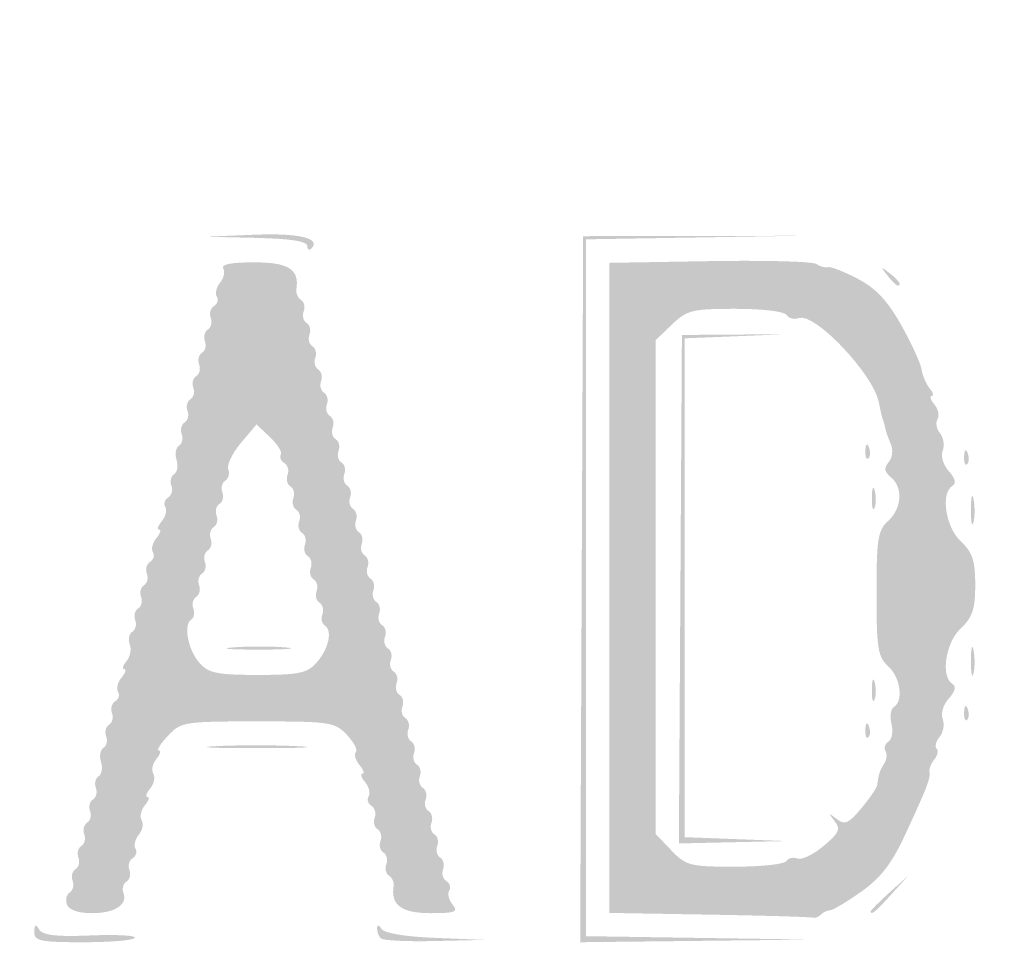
# Model space of a CAD drawing. Header units: inches. Extents: x -18 to 18.1, y -9 to 9.
# Tile 4 of 12: x -7.1 to -1.5, y -5.3 to 0. Entities that reach past the tile are written whole.
import ezdxf

# ---------------------------------------------------------------- set-up
doc = ezdxf.new("R2010")
doc.units = ezdxf.units.IN
doc.header["$MEASUREMENT"] = 0

msp = doc.modelspace()

# ---------------------------------------------------------------- hatches: boundary and pattern name
h = msp.add_hatch(color=7)
edge = h.paths.add_edge_path()
edge.add_spline(control_points=[(-16.7173, -8.9505), (-16.9847, -8.8972), (-17.3552, -8.7137), (-17.4932, -8.5662), (-17.6282, -8.4219), (-17.8121, -8.1519), (-17.8601, -8.0275), (-17.9632, -7.7602), (-17.967, -7.4706), (-17.967, 0.0337), (-17.967, 7.4455), (-17.9657, 7.6102), (-17.9024, 7.8575), (-17.8208, 8.1766), (-17.719, 8.3501), (-17.4794, 8.5787), (-17.25, 8.7974), (-17.149, 8.8524), (-16.8225, 8.9359), (-16.5759, 8.999), (-16.3051, 9), (0.0264, 9)], knot_values=[0, 0, 0, 0, 1, 1, 1, 2, 2, 2, 3, 3, 3, 4, 4, 4, 5, 5, 5, 6, 6, 6, 7, 7, 7, 7], degree=3, periodic=0)
edge.add_line((0.0264, 9), (16.6248, 9))
edge.add_line((16.6248, 9), (16.8591, 8.9309))
edge.add_spline(control_points=[(16.8591, 8.9309), (17.1515, 8.8446), (17.2777, 8.7711), (17.4987, 8.5582), (17.7236, 8.3416), (17.8225, 8.1701), (17.9024, 7.8575), (17.9657, 7.6102), (17.967, 7.4455), (17.967, 0.0386), (17.967, -5.3342), (17.9565, -7.5905), (17.9306, -7.7446), (17.8592, -8.1694), (17.5538, -8.5805), (17.1494, -8.796), (16.7359, -9.0164), (18.115, -9.0003), (-0.0276, -8.9969), (-13.49, -8.9944), (-16.5397, -8.9859), (-16.7173, -8.9505)], knot_values=[0, 0, 0, 0, 1, 1, 1, 2, 2, 2, 3, 3, 3, 4, 4, 4, 5, 5, 5, 6, 6, 6, 7, 7, 7, 7], degree=3, periodic=0)
edge = h.paths.add_edge_path(flags=0)
edge.add_spline(control_points=[(16.6959, -8.886), (16.9847, -8.8308), (17.2875, -8.6813), (17.4706, -8.5035), (17.6526, -8.3269), (17.8215, -8.0017), (17.8647, -7.7446), (17.8905, -7.5905), (17.9011, -5.3342), (17.9011, 0.0386), (17.9011, 7.4455), (17.8997, 7.6102), (17.8365, 7.8575), (17.7594, 8.1588), (17.6574, 8.3427), (17.4659, 8.5251), (17.2769, 8.7053), (17.1396, 8.7821), (16.8591, 8.8649)], knot_values=[0, 0, 0, 0, 1, 1, 1, 2, 2, 2, 3, 3, 3, 4, 4, 4, 5, 5, 5, 6, 6, 6, 6], degree=3, periodic=0)
edge.add_line((16.8591, 8.8649), (16.6248, 8.9341))
edge.add_line((16.6248, 8.9341), (0.0264, 8.9341))
edge.add_spline(control_points=[(0.0264, 8.9341), (-16.3051, 8.9341), (-16.5759, 8.933), (-16.8225, 8.87), (-17.1375, 8.7894), (-17.2452, 8.7336), (-17.4437, 8.5479), (-17.651, 8.354), (-17.7573, 8.1672), (-17.8365, 7.8575), (-17.8997, 7.6102), (-17.9011, 7.4455), (-17.9011, 0.0337), (-17.9011, -7.4706), (-17.8973, -7.7602), (-17.7942, -8.0275), (-17.7525, -8.1356), (-17.5708, -8.4108), (-17.46, -8.5336), (-17.3547, -8.6503), (-16.9624, -8.8357), (-16.7173, -8.8846), (-16.5397, -8.92), (-13.49, -8.9284), (-0.0276, -8.931), (14.274, -8.9337), (16.4778, -8.9277), (16.6959, -8.886)], knot_values=[0, 0, 0, 0, 1, 1, 1, 2, 2, 2, 3, 3, 3, 4, 4, 4, 5, 5, 5, 6, 6, 6, 7, 7, 7, 8, 8, 8, 9, 9, 9, 9], degree=3, periodic=0)
h = msp.add_hatch(color=7)
edge = h.paths.add_edge_path()
edge.add_spline(control_points=[(-5.4396, -1.2912), (-5.4396, -1.2653), (-5.5341, -1.2505), (-5.728, -1.246)], knot_values=[0, 0, 0, 0, 1, 1, 1, 1], degree=3, periodic=0)
edge.add_line((-5.728, -1.246), (-6.0165, -1.2393))
edge.add_line((-6.0165, -1.2393), (-5.7393, -1.2281))
edge.add_spline(control_points=[(-5.7393, -1.2281), (-5.4831, -1.2178), (-5.3583, -1.2484), (-5.417, -1.3071), (-5.4294, -1.3195), (-5.4396, -1.3124), (-5.4396, -1.2912)], knot_values=[0, 0, 0, 0, 1, 1, 1, 2, 2, 2, 2], degree=3, periodic=0)
for points in [[(-3.8821, -3.239), (-3.8736, -1.2363), (-3.2637, -1.2352), (-2.6538, -1.2341), (-3.2555, -1.2441), (-3.8571, -1.2542), (-3.8571, -3.2308), (-3.8571, -5.2074), (-3.2225, -5.2171), (-2.5879, -5.2268), (-3.2393, -5.2343), (-3.8906, -5.2418), (-3.8821, -3.239)], [(-3.3218, -3.239), (-3.3132, -1.7967), (-3.0165, -1.7945), (-2.7198, -1.7924), (-3.0082, -1.8041), (-3.2967, -1.8158), (-3.2967, -3.2308), (-3.2967, -4.6458), (-3.0082, -4.6568), (-2.7198, -4.6678), (-3.0251, -4.6745), (-3.3304, -4.6813), (-3.3218, -3.239)]]:
    msp.add_hatch(color=7).paths.add_polyline_path(points)
h = msp.add_hatch(color=7)
edge = h.paths.add_edge_path()
edge.add_spline(control_points=[(-6.8027, -5.0285), (-6.8129, -5.0019), (-6.8061, -4.9707), (-6.7875, -4.9593), (-6.7689, -4.9478), (-6.7615, -4.9181), (-6.771, -4.8933), (-6.7805, -4.8685), (-6.7731, -4.8389), (-6.7546, -4.8274), (-6.736, -4.8159), (-6.7286, -4.7862), (-6.7381, -4.7615), (-6.7476, -4.7367), (-6.7402, -4.707), (-6.7216, -4.6955), (-6.703, -4.684), (-6.6956, -4.6544), (-6.7051, -4.6296), (-6.7146, -4.6048), (-6.7072, -4.5751), (-6.6886, -4.5637), (-6.67, -4.5522), (-6.6626, -4.5225), (-6.6721, -4.4977), (-6.6816, -4.4729), (-6.6742, -4.4433), (-6.6557, -4.4318), (-6.6371, -4.4203), (-6.6297, -4.3906), (-6.6392, -4.3659), (-6.6487, -4.3411), (-6.6417, -4.3117), (-6.6236, -4.3005), (-6.6055, -4.2893), (-6.5993, -4.253), (-6.6099, -4.2198), (-6.6204, -4.1866), (-6.6143, -4.1503), (-6.5962, -4.1391), (-6.5781, -4.1279), (-6.5711, -4.0985), (-6.5806, -4.0737), (-6.5901, -4.0489), (-6.5827, -4.0193), (-6.5641, -4.0078), (-6.5456, -3.9963), (-6.5381, -3.9666), (-6.5476, -3.9418), (-6.5572, -3.9171), (-6.5488, -3.8868), (-6.5292, -3.8747), (-6.5095, -3.8625), (-6.5024, -3.8381), (-6.5133, -3.8205), (-6.5242, -3.8028), (-6.5152, -3.7667), (-6.4933, -3.7403), (-6.4714, -3.7139), (-6.4645, -3.6923), (-6.478, -3.6923), (-6.4915, -3.6923), (-6.4857, -3.6719), (-6.465, -3.647), (-6.4443, -3.6221), (-6.4361, -3.5791), (-6.4467, -3.5515), (-6.4573, -3.5238), (-6.4508, -3.4918), (-6.4323, -3.4803), (-6.4137, -3.4688), (-6.4063, -3.4391), (-6.4158, -3.4144), (-6.4253, -3.3896), (-6.4179, -3.3599), (-6.3993, -3.3484), (-6.3807, -3.337), (-6.3733, -3.3073), (-6.3828, -3.2825), (-6.3923, -3.2577), (-6.3849, -3.228), (-6.3663, -3.2166), (-6.3477, -3.2051), (-6.3403, -3.1754), (-6.3498, -3.1506), (-6.3594, -3.1258), (-6.351, -3.0956), (-6.3314, -3.0835), (-6.3117, -3.0713), (-6.3046, -3.0469), (-6.3155, -3.0292), (-6.3264, -3.0116), (-6.3174, -2.9755), (-6.2955, -2.9491), (-6.2736, -2.9227), (-6.2667, -2.9011), (-6.2802, -2.9011), (-6.2937, -2.9011), (-6.2868, -2.8795), (-6.2649, -2.8531), (-6.243, -2.8267), (-6.234, -2.7906), (-6.245, -2.773), (-6.2559, -2.7553), (-6.2487, -2.7309), (-6.2291, -2.7187), (-6.2094, -2.7066), (-6.2011, -2.6764), (-6.2106, -2.6516), (-6.2201, -2.6268), (-6.2131, -2.5974), (-6.195, -2.5862), (-6.1769, -2.575), (-6.1708, -2.5387), (-6.1813, -2.5055), (-6.1919, -2.4723), (-6.1857, -2.436), (-6.1676, -2.4248), (-6.1495, -2.4136), (-6.1425, -2.3842), (-6.152, -2.3594), (-6.1615, -2.3346), (-6.1541, -2.305), (-6.1356, -2.2935), (-6.117, -2.282), (-6.1096, -2.2523), (-6.1191, -2.2276), (-6.1286, -2.2028), (-6.1212, -2.1731), (-6.1026, -2.1616), (-6.084, -2.1501), (-6.0766, -2.1205), (-6.0861, -2.0957), (-6.0956, -2.0709), (-6.0882, -2.0412), (-6.0696, -2.0298), (-6.051, -2.0183), (-6.0436, -1.9886), (-6.0531, -1.9638), (-6.0626, -1.939), (-6.0552, -1.9094), (-6.0367, -1.8979), (-6.0181, -1.8864), (-6.0107, -1.8567), (-6.0202, -1.8319), (-6.0297, -1.8072), (-6.0223, -1.7775), (-6.0037, -1.766), (-5.9851, -1.7545), (-5.9777, -1.7249), (-5.9872, -1.7001), (-5.9967, -1.6753), (-5.9884, -1.6451), (-5.9687, -1.6329), (-5.9491, -1.6208), (-5.9419, -1.5964), (-5.9528, -1.5787), (-5.9638, -1.561), (-5.9553, -1.5256), (-5.9341, -1.5), (-5.9128, -1.4744), (-5.905, -1.438), (-5.9167, -1.419), (-5.9306, -1.3966), (-5.8696, -1.3846), (-5.7417, -1.3846), (-5.545, -1.3846), (-5.4832, -1.4242), (-5.5012, -1.5387), (-5.5045, -1.56), (-5.4927, -1.5865), (-5.4748, -1.5975), (-5.457, -1.6085), (-5.4502, -1.6378), (-5.4597, -1.6626), (-5.4692, -1.6873), (-5.4618, -1.717), (-5.4432, -1.7285), (-5.4247, -1.74), (-5.4173, -1.7696), (-5.4268, -1.7944), (-5.4363, -1.8192), (-5.4289, -1.8489), (-5.4103, -1.8604), (-5.3917, -1.8718), (-5.3843, -1.9015), (-5.3938, -1.9263), (-5.4033, -1.9511), (-5.3959, -1.9807), (-5.3773, -1.9922), (-5.3587, -2.0037), (-5.3513, -2.0334), (-5.3608, -2.0582), (-5.3703, -2.0829), (-5.3629, -2.1126), (-5.3443, -2.1241), (-5.3258, -2.1356), (-5.3184, -2.1652), (-5.3279, -2.19), (-5.3374, -2.2148), (-5.33, -2.2445), (-5.3114, -2.256), (-5.2928, -2.2674), (-5.2854, -2.2971), (-5.2949, -2.3219), (-5.3044, -2.3467), (-5.297, -2.3764), (-5.2784, -2.3878), (-5.2598, -2.3993), (-5.2524, -2.429), (-5.2619, -2.4538), (-5.2714, -2.4785), (-5.264, -2.5082), (-5.2454, -2.5197), (-5.2269, -2.5312), (-5.2195, -2.5609), (-5.229, -2.5856), (-5.2385, -2.6104), (-5.2311, -2.6401), (-5.2125, -2.6516), (-5.1939, -2.663), (-5.1865, -2.6927), (-5.196, -2.7175), (-5.2055, -2.7423), (-5.1981, -2.772), (-5.1795, -2.7834), (-5.1609, -2.7949), (-5.1535, -2.8246), (-5.163, -2.8494), (-5.1725, -2.8742), (-5.1651, -2.9038), (-5.1465, -2.9153), (-5.128, -2.9268), (-5.1206, -2.9565), (-5.1301, -2.9812), (-5.1396, -3.006), (-5.1322, -3.0357), (-5.1136, -3.0472), (-5.095, -3.0587), (-5.0876, -3.0883), (-5.0971, -3.1131), (-5.1066, -3.1379), (-5.0992, -3.1676), (-5.0806, -3.179), (-5.062, -3.1905), (-5.0546, -3.2202), (-5.0641, -3.245), (-5.0736, -3.2698), (-5.0662, -3.2994), (-5.0476, -3.3109), (-5.0291, -3.3224), (-5.0216, -3.3521), (-5.0312, -3.3768), (-5.0407, -3.4016), (-5.0333, -3.4313), (-5.0147, -3.4428), (-4.9961, -3.4543), (-4.9887, -3.4839), (-4.9982, -3.5087), (-5.0077, -3.5335), (-5.0003, -3.5632), (-4.9817, -3.5746), (-4.9631, -3.5861), (-4.9557, -3.6158), (-4.9652, -3.6406), (-4.9747, -3.6654), (-4.9673, -3.695), (-4.9487, -3.7065), (-4.9302, -3.718), (-4.9227, -3.7477), (-4.9323, -3.7724), (-4.9418, -3.7972), (-4.9344, -3.8269), (-4.9158, -3.8384), (-4.8972, -3.8499), (-4.8898, -3.8795), (-4.8993, -3.9043), (-4.9088, -3.9291), (-4.9014, -3.9588), (-4.8828, -3.9702), (-4.8642, -3.9817), (-4.8568, -4.0114), (-4.8663, -4.0362), (-4.8758, -4.061), (-4.8684, -4.0906), (-4.8498, -4.1021), (-4.8313, -4.1136), (-4.8238, -4.1433), (-4.8334, -4.1681), (-4.8429, -4.1928), (-4.8355, -4.2225), (-4.8169, -4.234), (-4.7983, -4.2455), (-4.7909, -4.2751), (-4.8004, -4.2999), (-4.8099, -4.3247), (-4.8025, -4.3544), (-4.7839, -4.3659), (-4.7653, -4.3773), (-4.7579, -4.407), (-4.7674, -4.4318), (-4.7769, -4.4566), (-4.7695, -4.4862), (-4.7509, -4.4977), (-4.7324, -4.5092), (-4.7249, -4.5389), (-4.7345, -4.5637), (-4.744, -4.5884), (-4.7365, -4.6181), (-4.718, -4.6296), (-4.6994, -4.6411), (-4.692, -4.6707), (-4.7015, -4.6955), (-4.711, -4.7203), (-4.7036, -4.75), (-4.685, -4.7615), (-4.6664, -4.7729), (-4.659, -4.8026), (-4.6685, -4.8274), (-4.678, -4.8522), (-4.6697, -4.8824), (-4.6501, -4.8945), (-4.6304, -4.9067), (-4.6232, -4.9311), (-4.6342, -4.9488), (-4.6451, -4.9665), (-4.6361, -5.0025), (-4.6142, -5.0289), (-4.5802, -5.0699), (-4.5987, -5.0769), (-4.7397, -5.0769), (-4.9043, -5.0769), (-4.9664, -5.0313), (-4.9494, -4.9228), (-4.946, -4.9015), (-4.9579, -4.8751), (-4.9757, -4.8641), (-4.9935, -4.8531), (-5.0003, -4.8238), (-4.9908, -4.799), (-4.9813, -4.7742), (-4.9887, -4.7445), (-5.0073, -4.733), (-5.0259, -4.7216), (-5.0333, -4.6919), (-5.0238, -4.6671), (-5.0143, -4.6423), (-5.0217, -4.6127), (-5.0403, -4.6012), (-5.0588, -4.5897), (-5.0663, -4.56), (-5.0568, -4.5352), (-5.0472, -4.5105), (-5.0555, -4.4802), (-5.0752, -4.4681), (-5.0949, -4.4559), (-5.102, -4.4315), (-5.0911, -4.4139), (-5.0802, -4.3962), (-5.0892, -4.3601), (-5.1111, -4.3337), (-5.133, -4.3073), (-5.1399, -4.2857), (-5.1264, -4.2857), (-5.1129, -4.2857), (-5.1206, -4.2631), (-5.1435, -4.2355), (-5.1665, -4.2078), (-5.1756, -4.1756), (-5.1637, -4.1637), (-5.1519, -4.1519), (-5.1746, -4.1078), (-5.2142, -4.0656), (-5.2825, -3.993), (-5.3087, -3.989), (-5.7198, -3.989), (-6.1396, -3.989), (-6.1558, -3.9916), (-6.2308, -4.0714), (-6.2734, -4.1168), (-6.2964, -4.1538), (-6.2819, -4.1538), (-6.2675, -4.1538), (-6.2736, -4.1754), (-6.2955, -4.2019), (-6.3174, -4.2283), (-6.3254, -4.266), (-6.3132, -4.2857), (-6.301, -4.3054), (-6.309, -4.3432), (-6.3309, -4.3696), (-6.3528, -4.396), (-6.3597, -4.4176), (-6.3462, -4.4176), (-6.3326, -4.4176), (-6.3395, -4.4392), (-6.3614, -4.4656), (-6.3834, -4.492), (-6.3913, -4.5297), (-6.3791, -4.5495), (-6.3669, -4.5692), (-6.3744, -4.6063), (-6.3956, -4.6319), (-6.4169, -4.6575), (-6.4253, -4.6929), (-6.4144, -4.7106), (-6.4035, -4.7282), (-6.4106, -4.7526), (-6.4303, -4.7648), (-6.4499, -4.7769), (-6.4583, -4.8072), (-6.4487, -4.8319), (-6.4392, -4.8567), (-6.4466, -4.8864), (-6.4652, -4.8979), (-6.4838, -4.9094), (-6.4917, -4.9377), (-6.4828, -4.9609), (-6.4568, -5.0287), (-6.5315, -5.0769), (-6.6624, -5.0769), (-6.739, -5.0769), (-6.791, -5.059), (-6.8027, -5.0285)], knot_values=[0, 0, 0, 0, 1, 1, 1, 2, 2, 2, 3, 3, 3, 4, 4, 4, 5, 5, 5, 6, 6, 6, 7, 7, 7, 8, 8, 8, 9, 9, 9, 10, 10, 10, 11, 11, 11, 12, 12, 12, 13, 13, 13, 14, 14, 14, 15, 15, 15, 16, 16, 16, 17, 17, 17, 18, 18, 18, 19, 19, 19, 20, 20, 20, 21, 21, 21, 22, 22, 22, 23, 23, 23, 24, 24, 24, 25, 25, 25, 26, 26, 26, 27, 27, 27, 28, 28, 28, 29, 29, 29, 30, 30, 30, 31, 31, 31, 32, 32, 32, 33, 33, 33, 34, 34, 34, 35, 35, 35, 36, 36, 36, 37, 37, 37, 38, 38, 38, 39, 39, 39, 40, 40, 40, 41, 41, 41, 42, 42, 42, 43, 43, 43, 44, 44, 44, 45, 45, 45, 46, 46, 46, 47, 47, 47, 48, 48, 48, 49, 49, 49, 50, 50, 50, 51, 51, 51, 52, 52, 52, 53, 53, 53, 54, 54, 54, 55, 55, 55, 56, 56, 56, 57, 57, 57, 58, 58, 58, 59, 59, 59, 60, 60, 60, 61, 61, 61, 62, 62, 62, 63, 63, 63, 64, 64, 64, 65, 65, 65, 66, 66, 66, 67, 67, 67, 68, 68, 68, 69, 69, 69, 70, 70, 70, 71, 71, 71, 72, 72, 72, 73, 73, 73, 74, 74, 74, 75, 75, 75, 76, 76, 76, 77, 77, 77, 78, 78, 78, 79, 79, 79, 80, 80, 80, 81, 81, 81, 82, 82, 82, 83, 83, 83, 84, 84, 84, 85, 85, 85, 86, 86, 86, 87, 87, 87, 88, 88, 88, 89, 89, 89, 90, 90, 90, 91, 91, 91, 92, 92, 92, 93, 93, 93, 94, 94, 94, 95, 95, 95, 96, 96, 96, 97, 97, 97, 98, 98, 98, 99, 99, 99, 100, 100, 100, 101, 101, 101, 102, 102, 102, 103, 103, 103, 104, 104, 104, 105, 105, 105, 106, 106, 106, 107, 107, 107, 108, 108, 108, 109, 109, 109, 110, 110, 110, 111, 111, 111, 112, 112, 112, 113, 113, 113, 114, 114, 114, 115, 115, 115, 116, 116, 116, 117, 117, 117, 118, 118, 118, 119, 119, 119, 120, 120, 120, 121, 121, 121, 122, 122, 122, 123, 123, 123, 124, 124, 124, 125, 125, 125, 126, 126, 126, 127, 127, 127, 128, 128, 128, 129, 129, 129, 130, 130, 130, 131, 131, 131, 132, 132, 132, 133, 133, 133, 134, 134, 134, 135, 135, 135, 136, 136, 136, 137, 137, 137, 138, 138, 138, 139, 139, 139, 140, 140, 140, 141, 141, 141, 141], degree=3, periodic=0)
edge = h.paths.add_edge_path(flags=0)
edge.add_spline(control_points=[(-5.3888, -3.6579), (-5.3188, -3.5806), (-5.2941, -3.4738), (-5.3397, -3.4457), (-5.3568, -3.4351), (-5.363, -3.4062), (-5.3535, -3.3814), (-5.3439, -3.3566), (-5.3514, -3.3269), (-5.3699, -3.3155), (-5.3885, -3.304), (-5.3959, -3.2743), (-5.3864, -3.2495), (-5.3769, -3.2247), (-5.3843, -3.1951), (-5.4029, -3.1836), (-5.4215, -3.1721), (-5.4289, -3.1424), (-5.4194, -3.1177), (-5.4099, -3.0929), (-5.4173, -3.0632), (-5.4359, -3.0517), (-5.4544, -3.0402), (-5.4619, -3.0106), (-5.4524, -2.9858), (-5.4428, -2.961), (-5.4503, -2.9313), (-5.4688, -2.9199), (-5.4874, -2.9084), (-5.4948, -2.8787), (-5.4853, -2.8539), (-5.4758, -2.8291), (-5.4832, -2.7995), (-5.5018, -2.788), (-5.5204, -2.7765), (-5.5278, -2.7468), (-5.5183, -2.7221), (-5.5088, -2.6973), (-5.5162, -2.6676), (-5.5348, -2.6561), (-5.5534, -2.6446), (-5.5608, -2.615), (-5.5513, -2.5902), (-5.5417, -2.5654), (-5.5501, -2.5352), (-5.5697, -2.523), (-5.5894, -2.5109), (-5.5983, -2.4893), (-5.5895, -2.475), (-5.5807, -2.4608), (-5.6081, -2.4166), (-5.6505, -2.3767)], knot_values=[0, 0, 0, 0, 1, 1, 1, 2, 2, 2, 3, 3, 3, 4, 4, 4, 5, 5, 5, 6, 6, 6, 7, 7, 7, 8, 8, 8, 9, 9, 9, 10, 10, 10, 11, 11, 11, 12, 12, 12, 13, 13, 13, 14, 14, 14, 15, 15, 15, 16, 16, 16, 17, 17, 17, 17], degree=3, periodic=0)
edge.add_line((-5.6505, -2.3767), (-5.7276, -2.3043))
edge.add_line((-5.7276, -2.3043), (-5.8161, -2.4095))
edge.add_spline(control_points=[(-5.8161, -2.4095), (-5.8648, -2.4674), (-5.8971, -2.5344), (-5.8878, -2.5585), (-5.8786, -2.5826), (-5.8862, -2.6117), (-5.9048, -2.6232), (-5.9234, -2.6346), (-5.9308, -2.6643), (-5.9213, -2.6891), (-5.9118, -2.7139), (-5.9192, -2.7435), (-5.9378, -2.755), (-5.9563, -2.7665), (-5.9637, -2.7962), (-5.9542, -2.821), (-5.9447, -2.8457), (-5.9521, -2.8754), (-5.9707, -2.8869), (-5.9893, -2.8984), (-5.9967, -2.928), (-5.9872, -2.9528), (-5.9777, -2.9776), (-5.9851, -3.0073), (-6.0037, -3.0188), (-6.0223, -3.0302), (-6.0297, -3.0599), (-6.0202, -3.0847), (-6.0107, -3.1095), (-6.0181, -3.1391), (-6.0367, -3.1506), (-6.0552, -3.1621), (-6.0626, -3.1918), (-6.0531, -3.2166), (-6.0436, -3.2413), (-6.051, -3.271), (-6.0696, -3.2825), (-6.0882, -3.294), (-6.0956, -3.3236), (-6.0861, -3.3484), (-6.0766, -3.3732), (-6.082, -3.4016), (-6.098, -3.4116), (-6.1442, -3.4401), (-6.1157, -3.5861), (-6.0498, -3.6589), (-5.999, -3.7151), (-5.9485, -3.7253), (-5.7198, -3.7253), (-5.4897, -3.7253), (-5.4408, -3.7153), (-5.3888, -3.6579)], knot_values=[0, 0, 0, 0, 1, 1, 1, 2, 2, 2, 3, 3, 3, 4, 4, 4, 5, 5, 5, 6, 6, 6, 7, 7, 7, 8, 8, 8, 9, 9, 9, 10, 10, 10, 11, 11, 11, 12, 12, 12, 13, 13, 13, 14, 14, 14, 15, 15, 15, 16, 16, 16, 17, 17, 17, 17], degree=3, periodic=0)
h = msp.add_hatch(color=7)
edge = h.paths.add_edge_path()
edge.add_line((-3.1566, -5.0852), (-3.7253, -5.0754))
edge.add_line((-3.7253, -5.0754), (-3.7253, -3.2315))
edge.add_line((-3.7253, -3.2315), (-3.7253, -1.3876))
edge.add_line((-3.7253, -1.3876), (-3.1566, -1.3779))
edge.add_spline(control_points=[(-3.1566, -1.3779), (-2.8438, -1.3725), (-2.5709, -1.3798), (-2.5502, -1.394), (-2.5294, -1.4082), (-2.4997, -1.4164), (-2.4842, -1.4121), (-2.4687, -1.4078), (-2.3929, -1.4373), (-2.3158, -1.4776), (-2.213, -1.5313), (-2.1472, -1.6011), (-2.0694, -1.739), (-2.0111, -1.8424), (-1.9589, -1.9558), (-1.9535, -1.9911), (-1.9481, -2.0264), (-1.9274, -2.075), (-1.9074, -2.0991), (-1.8874, -2.1231), (-1.8821, -2.1429), (-1.8956, -2.1429), (-1.9091, -2.1429), (-1.9022, -2.1645), (-1.8803, -2.1909), (-1.8584, -2.2173), (-1.8504, -2.255), (-1.8626, -2.2747), (-1.8748, -2.2944), (-1.8684, -2.3303), (-1.8484, -2.3544), (-1.8284, -2.3785), (-1.8215, -2.4229), (-1.8331, -2.4531), (-1.8451, -2.4844), (-1.8302, -2.5344), (-1.7986, -2.5694), (-1.7621, -2.6097), (-1.755, -2.6383), (-1.7781, -2.6525), (-1.846, -2.6945), (-1.8172, -2.8859), (-1.7308, -2.967), (-1.6635, -3.0302), (-1.6484, -3.0758), (-1.6484, -3.2143), (-1.6484, -3.3528), (-1.6635, -3.3984), (-1.7308, -3.4615), (-1.8172, -3.5427), (-1.846, -3.7341), (-1.7781, -3.7761), (-1.755, -3.7903), (-1.7621, -3.8189), (-1.7986, -3.8592), (-1.8302, -3.8942), (-1.8451, -3.9442), (-1.8331, -3.9755), (-1.8215, -4.0056), (-1.8293, -4.0511), (-1.8503, -4.0764), (-1.8713, -4.1017), (-1.8791, -4.1319), (-1.8676, -4.1434), (-1.8561, -4.1549), (-1.862, -4.1826), (-1.8806, -4.205), (-1.8992, -4.2275), (-1.9115, -4.2585), (-1.908, -4.274), (-1.9003, -4.3081), (-1.9247, -4.3709), (-2.0515, -4.6429), (-2.1238, -4.7979), (-2.1871, -4.8787), (-2.2969, -4.9561), (-2.3783, -5.0135), (-2.4573, -5.0604), (-2.4725, -5.0604), (-2.4876, -5.0604), (-2.5111, -5.0716), (-2.5247, -5.0852), (-2.5383, -5.0988), (-2.5581, -5.1066), (-2.5687, -5.1025), (-2.5793, -5.0984), (-2.8438, -5.0906), (-3.1566, -5.0852)], knot_values=[0, 0, 0, 0, 1, 1, 1, 2, 2, 2, 3, 3, 3, 4, 4, 4, 5, 5, 5, 6, 6, 6, 7, 7, 7, 8, 8, 8, 9, 9, 9, 10, 10, 10, 11, 11, 11, 12, 12, 12, 13, 13, 13, 14, 14, 14, 15, 15, 15, 16, 16, 16, 17, 17, 17, 18, 18, 18, 19, 19, 19, 20, 20, 20, 21, 21, 21, 22, 22, 22, 23, 23, 23, 24, 24, 24, 25, 25, 25, 26, 26, 26, 27, 27, 27, 28, 28, 28, 29, 29, 29, 29], degree=3, periodic=0)
edge = h.paths.add_edge_path(flags=0)
edge.add_spline(control_points=[(-2.7207, -4.7817), (-2.71, -4.7643), (-2.6815, -4.7577), (-2.6574, -4.7669), (-2.6333, -4.7762), (-2.5666, -4.7442), (-2.5092, -4.6958), (-2.4201, -4.6209), (-2.4109, -4.6), (-2.4469, -4.554), (-2.4838, -4.5067), (-2.4823, -4.5052), (-2.435, -4.5422), (-2.389, -4.5781), (-2.3684, -4.5692), (-2.2949, -4.4819), (-2.2476, -4.4256), (-2.2069, -4.3659), (-2.2047, -4.3491), (-2.1959, -4.2847), (-2.1905, -4.2679), (-2.1651, -4.228), (-2.1507, -4.2054), (-2.1475, -4.173), (-2.1579, -4.1561), (-2.1684, -4.1392), (-2.1606, -4.1154), (-2.1407, -4.1031), (-2.1208, -4.0908), (-2.1132, -4.0462), (-2.1238, -4.0039), (-2.1344, -3.9617), (-2.1282, -3.9179), (-2.11, -3.9067), (-2.0542, -3.8722), (-2.0732, -3.7389), (-2.1429, -3.6758), (-2.201, -3.6232), (-2.2088, -3.5743), (-2.2088, -3.2637), (-2.2088, -2.9532), (-2.201, -2.9042), (-2.1429, -2.8516), (-2.0647, -2.7809), (-2.057, -2.662), (-2.1268, -2.6041), (-2.1645, -2.5728), (-2.1676, -2.5518), (-2.1396, -2.518), (-2.1186, -2.4928), (-2.1135, -2.4481), (-2.1277, -2.4153), (-2.1416, -2.3833), (-2.1559, -2.3423), (-2.1594, -2.3242), (-2.1629, -2.306), (-2.1691, -2.2838), (-2.1733, -2.2747), (-2.1774, -2.2657), (-2.1872, -2.2232), (-2.1951, -2.1804), (-2.2246, -2.0209), (-2.5605, -1.6666), (-2.6498, -1.7008), (-2.6755, -1.7107), (-2.7064, -1.7029), (-2.7184, -1.6836), (-2.7309, -1.6633), (-2.8537, -1.6484), (-3.0084, -1.6484), (-3.2546, -1.6484), (-3.2842, -1.6556), (-3.3691, -1.7369)], knot_values=[0, 0, 0, 0, 1, 1, 1, 2, 2, 2, 3, 3, 3, 4, 4, 4, 5, 5, 5, 6, 6, 6, 7, 7, 7, 8, 8, 8, 9, 9, 9, 10, 10, 10, 11, 11, 11, 12, 12, 12, 13, 13, 13, 14, 14, 14, 15, 15, 15, 16, 16, 16, 17, 17, 17, 18, 18, 18, 19, 19, 19, 20, 20, 20, 21, 21, 21, 22, 22, 22, 23, 23, 23, 24, 24, 24, 24], degree=3, periodic=0)
edge.add_line((-3.3691, -1.7369), (-3.4615, -1.8255))
edge.add_line((-3.4615, -1.8255), (-3.4615, -3.2269))
edge.add_line((-3.4615, -3.2269), (-3.4615, -4.6283))
edge.add_line((-3.4615, -4.6283), (-3.373, -4.7207))
edge.add_spline(control_points=[(-3.373, -4.7207), (-3.2899, -4.8074), (-3.2674, -4.8132), (-3.0123, -4.8132), (-2.8626, -4.8132), (-2.7314, -4.799), (-2.7207, -4.7817)], knot_values=[0, 0, 0, 0, 1, 1, 1, 2, 2, 2, 2], degree=3, periodic=0)
h = msp.add_hatch(color=7)
edge = h.paths.add_edge_path()
edge.add_spline(control_points=[(-2.1471, -1.4588), (-2.1881, -1.4065), (-2.1869, -1.4053), (-2.1346, -1.4463), (-2.0797, -1.4894), (-2.0622, -1.5165), (-2.0894, -1.5165), (-2.0962, -1.5165), (-2.1222, -1.4905), (-2.1471, -1.4588)], knot_values=[0, 0, 0, 0, 1, 1, 1, 2, 2, 2, 3, 3, 3, 3], degree=3, periodic=0)
h = msp.add_hatch(color=7)
edge = h.paths.add_edge_path()
edge.add_spline(control_points=[(-2.2721, -2.4533), (-2.2705, -2.4149), (-2.2627, -2.4071), (-2.2522, -2.4334), (-2.2427, -2.4572), (-2.2439, -2.4856), (-2.2548, -2.4966), (-2.2658, -2.5075), (-2.2736, -2.488), (-2.2721, -2.4533)], knot_values=[0, 0, 0, 0, 1, 1, 1, 2, 2, 2, 3, 3, 3, 3], degree=3, periodic=0)
h = msp.add_hatch(color=7)
edge = h.paths.add_edge_path()
edge.add_spline(control_points=[(-1.7117, -2.4863), (-1.7101, -2.4479), (-1.7023, -2.44), (-1.6918, -2.4663), (-1.6822, -2.4901), (-1.6834, -2.5186), (-1.6944, -2.5295), (-1.7053, -2.5405), (-1.7131, -2.521), (-1.7117, -2.4863)], knot_values=[0, 0, 0, 0, 1, 1, 1, 2, 2, 2, 3, 3, 3, 3], degree=3, periodic=0)
h = msp.add_hatch(color=7)
edge = h.paths.add_edge_path()
edge.add_spline(control_points=[(-2.2353, -2.7198), (-2.2347, -2.6654), (-2.2273, -2.6471), (-2.2189, -2.6792), (-2.2106, -2.7113), (-2.2111, -2.7558), (-2.2201, -2.7781), (-2.2292, -2.8004), (-2.236, -2.7742), (-2.2353, -2.7198)], knot_values=[0, 0, 0, 0, 1, 1, 1, 2, 2, 2, 3, 3, 3, 3], degree=3, periodic=0)
h = msp.add_hatch(color=7)
edge = h.paths.add_edge_path()
edge.add_spline(control_points=[(-1.673, -2.7857), (-1.6726, -2.7132), (-1.6659, -2.6874), (-1.658, -2.7284), (-1.6501, -2.7694), (-1.6504, -2.8288), (-1.6587, -2.8603), (-1.6669, -2.8918), (-1.6734, -2.8582), (-1.673, -2.7857)], knot_values=[0, 0, 0, 0, 1, 1, 1, 2, 2, 2, 3, 3, 3, 3], degree=3, periodic=0)
h = msp.add_hatch(color=7)
edge = h.paths.add_edge_path()
edge.add_spline(control_points=[(-5.8589, -3.5691), (-5.7722, -3.5623), (-5.6387, -3.5624), (-5.5622, -3.5693), (-5.4857, -3.5762), (-5.5566, -3.5818), (-5.7198, -3.5817), (-5.883, -3.5816), (-5.9456, -3.5759), (-5.8589, -3.5691)], knot_values=[0, 0, 0, 0, 1, 1, 1, 2, 2, 2, 3, 3, 3, 3], degree=3, periodic=0)
h = msp.add_hatch(color=7)
edge = h.paths.add_edge_path()
edge.add_spline(control_points=[(-1.673, -3.6429), (-1.6726, -3.5703), (-1.6659, -3.5445), (-1.658, -3.5855), (-1.6501, -3.6266), (-1.6504, -3.6859), (-1.6587, -3.7174), (-1.6669, -3.7489), (-1.6734, -3.7154), (-1.673, -3.6429)], knot_values=[0, 0, 0, 0, 1, 1, 1, 2, 2, 2, 3, 3, 3, 3], degree=3, periodic=0)
h = msp.add_hatch(color=7)
edge = h.paths.add_edge_path()
edge.add_spline(control_points=[(-2.2353, -3.8077), (-2.2347, -3.7533), (-2.2273, -3.735), (-2.2189, -3.7671), (-2.2106, -3.7992), (-2.2111, -3.8437), (-2.2201, -3.866), (-2.2292, -3.8883), (-2.236, -3.8621), (-2.2353, -3.8077)], knot_values=[0, 0, 0, 0, 1, 1, 1, 2, 2, 2, 3, 3, 3, 3], degree=3, periodic=0)
h = msp.add_hatch(color=7)
edge = h.paths.add_edge_path()
edge.add_spline(control_points=[(-1.7117, -3.9368), (-1.7101, -3.8984), (-1.7023, -3.8906), (-1.6918, -3.9169), (-1.6822, -3.9407), (-1.6834, -3.9691), (-1.6944, -3.9801), (-1.7053, -3.991), (-1.7131, -3.9716), (-1.7117, -3.9368)], knot_values=[0, 0, 0, 0, 1, 1, 1, 2, 2, 2, 3, 3, 3, 3], degree=3, periodic=0)
h = msp.add_hatch(color=7)
edge = h.paths.add_edge_path()
edge.add_spline(control_points=[(-2.2721, -4.0357), (-2.2705, -3.9973), (-2.2627, -3.9895), (-2.2522, -4.0158), (-2.2427, -4.0396), (-2.2439, -4.068), (-2.2548, -4.079), (-2.2658, -4.0899), (-2.2736, -4.0705), (-2.2721, -4.0357)], knot_values=[0, 0, 0, 0, 1, 1, 1, 2, 2, 2, 3, 3, 3, 3], degree=3, periodic=0)
h = msp.add_hatch(color=7)
edge = h.paths.add_edge_path()
edge.add_spline(control_points=[(-5.9602, -4.1294), (-5.8386, -4.1231), (-5.6309, -4.1231), (-5.4987, -4.1293), (-5.3664, -4.1356), (-5.4659, -4.1408), (-5.7198, -4.1408), (-5.9736, -4.1409), (-6.0818, -4.1358), (-5.9602, -4.1294)], knot_values=[0, 0, 0, 0, 1, 1, 1, 2, 2, 2, 3, 3, 3, 3], degree=3, periodic=0)
h = msp.add_hatch(color=7)
edge = h.paths.add_edge_path()
edge.add_spline(control_points=[(-2.2418, -5.0666), (-2.2418, -5.0609), (-2.1935, -5.0127), (-2.1346, -4.9595)], knot_values=[0, 0, 0, 0, 1, 1, 1, 1], degree=3, periodic=0)
edge.add_line((-2.1346, -4.9595), (-2.0275, -4.8626))
edge.add_line((-2.0275, -4.8626), (-2.1243, -4.9698))
edge.add_spline(control_points=[(-2.1243, -4.9698), (-2.2146, -5.0697), (-2.2418, -5.0921), (-2.2418, -5.0666)], knot_values=[0, 0, 0, 0, 1, 1, 1, 1], degree=3, periodic=0)
h = msp.add_hatch(color=7)
edge = h.paths.add_edge_path()
edge.add_spline(control_points=[(-6.9885, -5.1841), (-6.9881, -5.14), (-6.9814, -5.1367), (-6.9602, -5.1702), (-6.9398, -5.2024), (-6.8616, -5.2112), (-6.667, -5.2032), (-6.5211, -5.1972), (-6.4086, -5.2034), (-6.4171, -5.217), (-6.4255, -5.2306), (-6.5577, -5.2418), (-6.7107, -5.2418), (-6.954, -5.2418), (-6.9889, -5.2345), (-6.9885, -5.1841)], knot_values=[0, 0, 0, 0, 1, 1, 1, 2, 2, 2, 3, 3, 3, 4, 4, 4, 5, 5, 5, 5], degree=3, periodic=0)
h = msp.add_hatch(color=7)
edge = h.paths.add_edge_path()
edge.add_spline(control_points=[(-5.022, -5.2198), (-5.0341, -5.2077), (-5.0437, -5.1817), (-5.0435, -5.1621), (-5.0431, -5.1398), (-5.0334, -5.1414), (-5.0177, -5.1661), (-5.0022, -5.1904), (-4.8838, -5.2103), (-4.7132, -5.2171)], knot_values=[0, 0, 0, 0, 1, 1, 1, 2, 2, 2, 3, 3, 3, 3], degree=3, periodic=0)
edge.add_line((-4.7132, -5.2171), (-4.4341, -5.2283))
edge.add_line((-4.4341, -5.2283), (-4.717, -5.235))
edge.add_spline(control_points=[(-4.717, -5.235), (-4.8727, -5.2387), (-5.0099, -5.2319), (-5.022, -5.2198)], knot_values=[0, 0, 0, 0, 1, 1, 1, 1], degree=3, periodic=0)

doc.saveas('drawing.dxf')
